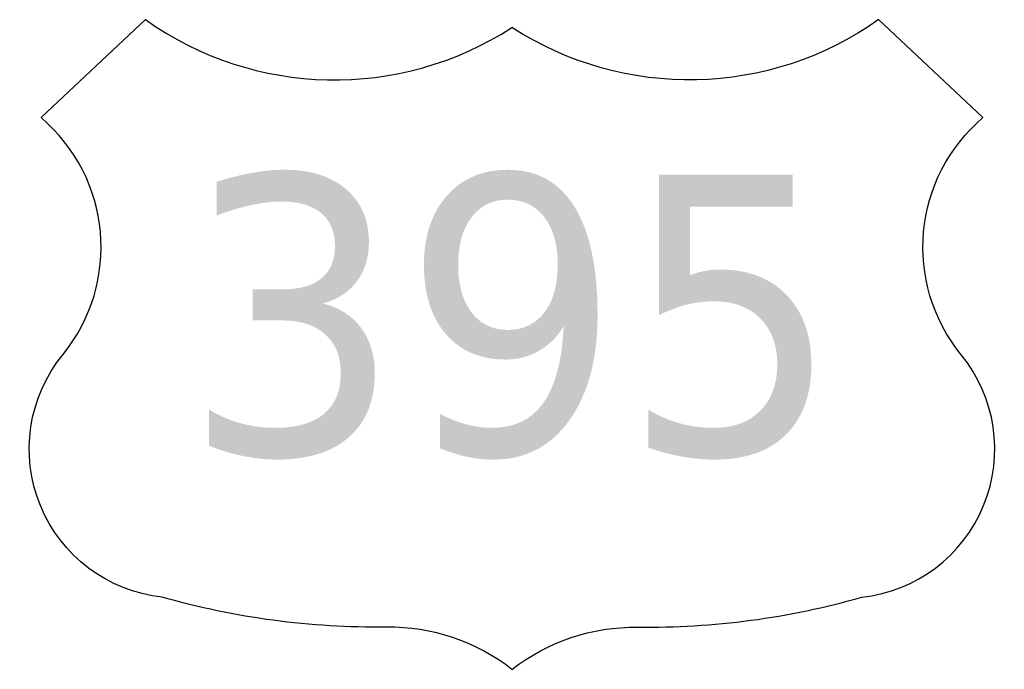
# Model space of a CAD drawing. Header units: inches. Extents: x -0.5 to 0.5, y -0.33 to 0.33.
import ezdxf

# ---------------------------------------------------------------- set-up
doc = ezdxf.new("R2010")
doc.units = ezdxf.units.IN
doc.header["$MEASUREMENT"] = 0

msp = doc.modelspace()

# ---------------------------------------------------------------- hatches: boundary and pattern name
h = msp.add_hatch(color=7)
edge = h.paths.add_edge_path()
edge.add_spline(control_points=[(-0.1921, 0.0416), (-0.1756, 0.0377), (-0.1627, 0.0295), (-0.1534, 0.0171), (-0.1441, 0.0046), (-0.1394, -0.0107), (-0.1394, -0.029), (-0.1394, -0.057), (-0.1481, -0.0787), (-0.1654, -0.094), (-0.1827, -0.1094), (-0.2074, -0.117), (-0.2393, -0.117), (-0.2501, -0.117), (-0.2612, -0.1159), (-0.2725, -0.1135), (-0.2839, -0.1112), (-0.2956, -0.1077), (-0.3078, -0.103)], knot_values=[0, 0, 0, 0, 1, 1, 1, 2, 2, 2, 3, 3, 3, 4, 4, 4, 5, 5, 5, 6, 6, 6, 6], degree=3, periodic=0)
edge.add_line((-0.3078, -0.103), (-0.3078, -0.0659))
edge.add_spline(control_points=[(-0.3078, -0.0659), (-0.2982, -0.0721), (-0.2876, -0.0768), (-0.2762, -0.0799), (-0.2648, -0.0831), (-0.2529, -0.0847), (-0.2405, -0.0847), (-0.2188, -0.0847), (-0.2022, -0.0799), (-0.1909, -0.0704), (-0.1795, -0.0609), (-0.1739, -0.0471), (-0.1739, -0.029), (-0.1739, -0.0122), (-0.1791, 0.0009), (-0.1897, 0.0103), (-0.2002, 0.0198), (-0.2149, 0.0245), (-0.2338, 0.0245)], knot_values=[0, 0, 0, 0, 1, 1, 1, 2, 2, 2, 3, 3, 3, 4, 4, 4, 5, 5, 5, 6, 6, 6, 6], degree=3, periodic=0)
edge.add_line((-0.2338, 0.0245), (-0.2635, 0.0245))
edge.add_line((-0.2635, 0.0245), (-0.2635, 0.0561))
edge.add_line((-0.2635, 0.0561), (-0.2325, 0.0561))
edge.add_spline(control_points=[(-0.2325, 0.0561), (-0.2155, 0.0561), (-0.2024, 0.0598), (-0.1934, 0.0674), (-0.1843, 0.0749), (-0.1798, 0.0858), (-0.1798, 0.1), (-0.1798, 0.1146), (-0.1844, 0.1258), (-0.1938, 0.1336), (-0.2031, 0.1414), (-0.2164, 0.1453), (-0.2338, 0.1453), (-0.2433, 0.1453), (-0.2535, 0.1442), (-0.2642, 0.1419), (-0.275, 0.1396), (-0.2869, 0.136), (-0.3, 0.1312)], knot_values=[0, 0, 0, 0, 1, 1, 1, 2, 2, 2, 3, 3, 3, 4, 4, 4, 5, 5, 5, 6, 6, 6, 6], degree=3, periodic=0)
edge.add_line((-0.3, 0.1312), (-0.3, 0.1655))
edge.add_spline(control_points=[(-0.3, 0.1655), (-0.2869, 0.1695), (-0.2747, 0.1726), (-0.2632, 0.1746), (-0.2517, 0.1766), (-0.2409, 0.1776), (-0.2308, 0.1776), (-0.2045, 0.1776), (-0.1837, 0.171), (-0.1684, 0.1578), (-0.153, 0.1445), (-0.1453, 0.1266), (-0.1453, 0.104), (-0.1453, 0.0883), (-0.1494, 0.075), (-0.1575, 0.0642), (-0.1656, 0.0533), (-0.1772, 0.0458), (-0.1921, 0.0416)], knot_values=[0, 0, 0, 0, 1, 1, 1, 2, 2, 2, 3, 3, 3, 4, 4, 4, 5, 5, 5, 6, 6, 6, 6], degree=3, periodic=0)
h = msp.add_hatch(color=7)
edge = h.paths.add_edge_path()
edge.add_line((-0.073, -0.1056), (-0.073, -0.0706))
edge.add_spline(control_points=[(-0.073, -0.0706), (-0.0643, -0.0752), (-0.0555, -0.0787), (-0.0466, -0.0811), (-0.0377, -0.0835), (-0.029, -0.0847), (-0.0204, -0.0847), (0.0025, -0.0847), (0.0199, -0.0762), (0.032, -0.0591), (0.044, -0.0421), (0.0509, -0.0162), (0.0525, 0.0186)], knot_values=[0, 0, 0, 0, 1, 1, 1, 2, 2, 2, 3, 3, 3, 4, 4, 4, 4], degree=3, periodic=0)
edge.add_spline(control_points=[(0.0525, 0.0186), (0.0459, 0.0077), (0.0375, -0.0007), (0.0274, -0.0065), (0.0172, -0.0123), (0.006, -0.0153), (-0.0063, -0.0153), (-0.0319, -0.0153), (-0.0522, -0.0067), (-0.0671, 0.0105), (-0.082, 0.0277), (-0.0894, 0.0512), (-0.0894, 0.081), (-0.0894, 0.1102), (-0.0816, 0.1336), (-0.0661, 0.1512), (-0.0506, 0.1688), (-0.0299, 0.1776), (-0.0042, 0.1776), (0.0254, 0.1776), (0.0479, 0.165), (0.0635, 0.1399), (0.0791, 0.1147), (0.0869, 0.0781), (0.0869, 0.0302), (0.0869, -0.0146), (0.0774, -0.0503), (0.0583, -0.077), (0.0392, -0.1037), (0.0135, -0.117), (-0.0188, -0.117), (-0.0276, -0.117), (-0.0364, -0.1161), (-0.0453, -0.1142), (-0.0542, -0.1123), (-0.0634, -0.1094), (-0.073, -0.1056)], knot_values=[0, 0, 0, 0, 1, 1, 1, 2, 2, 2, 3, 3, 3, 4, 4, 4, 5, 5, 5, 6, 6, 6, 7, 7, 7, 8, 8, 8, 9, 9, 9, 10, 10, 10, 11, 11, 11, 12, 12, 12, 12], degree=3, periodic=0)
edge = h.paths.add_edge_path(flags=0)
edge.add_spline(control_points=[(-0.0042, 0.0148), (0.0114, 0.0148), (0.0237, 0.0207), (0.0328, 0.0325), (0.0419, 0.0443), (0.0464, 0.0604), (0.0464, 0.081), (0.0464, 0.1014), (0.0419, 0.1176), (0.0328, 0.1294), (0.0237, 0.1413), (0.0114, 0.1472), (-0.0042, 0.1472), (-0.0197, 0.1472), (-0.0319, 0.1413), (-0.041, 0.1294), (-0.0501, 0.1176), (-0.0546, 0.1014), (-0.0546, 0.081), (-0.0546, 0.0604), (-0.0501, 0.0443), (-0.041, 0.0325), (-0.0319, 0.0207), (-0.0197, 0.0148), (-0.0042, 0.0148)], knot_values=[0, 0, 0, 0, 1, 1, 1, 2, 2, 2, 3, 3, 3, 4, 4, 4, 5, 5, 5, 6, 6, 6, 7, 7, 7, 8, 8, 8, 8], degree=3, periodic=0)
h = msp.add_hatch(color=7)
edge = h.paths.add_edge_path()
edge.add_line((0.1493, 0.1725), (0.2852, 0.1725))
edge.add_line((0.2852, 0.1725), (0.2852, 0.1402))
edge.add_line((0.2852, 0.1402), (0.1809, 0.1402))
edge.add_line((0.1809, 0.1402), (0.1809, 0.0705))
edge.add_spline(control_points=[(0.1809, 0.0705), (0.186, 0.0724), (0.191, 0.0739), (0.196, 0.0748), (0.201, 0.0758), (0.2061, 0.0762), (0.2112, 0.0762), (0.2397, 0.0762), (0.2623, 0.0676), (0.279, 0.0502), (0.2957, 0.0328), (0.304, 0.0093), (0.304, -0.0204), (0.304, -0.051), (0.2954, -0.0747), (0.2783, -0.0916), (0.2612, -0.1086), (0.237, -0.117), (0.2058, -0.117), (0.1951, -0.117), (0.1841, -0.116), (0.173, -0.114), (0.1619, -0.112), (0.1504, -0.1089), (0.1385, -0.1049)], knot_values=[0, 0, 0, 0, 1, 1, 1, 2, 2, 2, 3, 3, 3, 4, 4, 4, 5, 5, 5, 6, 6, 6, 7, 7, 7, 8, 8, 8, 8], degree=3, periodic=0)
edge.add_line((0.1385, -0.1049), (0.1385, -0.0662))
edge.add_spline(control_points=[(0.1385, -0.0662), (0.1488, -0.0725), (0.1594, -0.0771), (0.1704, -0.0801), (0.1813, -0.0832), (0.1929, -0.0847), (0.2051, -0.0847), (0.2249, -0.0847), (0.2405, -0.0789), (0.2521, -0.0674), (0.2636, -0.0558), (0.2694, -0.0402), (0.2694, -0.0204), (0.2694, -0.0006), (0.2636, 0.015), (0.2521, 0.0266), (0.2405, 0.0381), (0.2249, 0.0439), (0.2051, 0.0439), (0.1958, 0.0439), (0.1866, 0.0428), (0.1774, 0.0405), (0.1682, 0.0382), (0.1588, 0.0346), (0.1493, 0.0298)], knot_values=[0, 0, 0, 0, 1, 1, 1, 2, 2, 2, 3, 3, 3, 4, 4, 4, 5, 5, 5, 6, 6, 6, 7, 7, 7, 8, 8, 8, 8], degree=3, periodic=0)
edge.add_line((0.1493, 0.0298), (0.1493, 0.1725))

# ---------------------------------------------------------------- linework, layer by layer
at = {"color": 7}
for points in [[(-0.4783, 0.2306), (-0.3723, 0.3302)], [(0.4783, 0.2306), (0.3723, 0.3302)]]:
    msp.add_lwpolyline(points, dxfattribs=at)
for points in [[(-0.3723, 0.3302), (-0.2615, 0.2515), (-0.114, 0.2484), (0, 0.3222)], [(0.3723, 0.3302), (0.2615, 0.2515), (0.114, 0.2484), (0, 0.3222)]]:
    msp.add_open_spline(points, degree=3, dxfattribs=at)
for points, knots in [([(-0.3553, -0.2569), (-0.4105, -0.2508), (-0.458, -0.215), (-0.479, -0.1636), (-0.5, -0.1122), (-0.4913, -0.0534), (-0.4562, -0.0104), (-0.3968, 0.0626), (-0.4066, 0.1697), (-0.4783, 0.2306)], [0, 0, 0, 0, 1, 1, 1, 2, 2, 2, 3, 3, 3, 3]), ([(0.3553, -0.2569), (0.4105, -0.2508), (0.458, -0.215), (0.479, -0.1636), (0.5, -0.1122), (0.4913, -0.0534), (0.4562, -0.0104), (0.3968, 0.0626), (0.4066, 0.1697), (0.4783, 0.2306)], [0, 0, 0, 0, 1, 1, 1, 2, 2, 2, 3, 3, 3, 3]), ([(0, -0.3302), (-0.0364, -0.3019), (-0.0814, -0.2868), (-0.1275, -0.2873), (-0.2045, -0.2882), (-0.2813, -0.278), (-0.3553, -0.2569)], [0, 0, 0, 0, 1, 1, 1, 2, 2, 2, 2]), ([(0, -0.3302), (0.0364, -0.3019), (0.0814, -0.2868), (0.1275, -0.2873), (0.2045, -0.2882), (0.2813, -0.278), (0.3553, -0.2569)], [0, 0, 0, 0, 1, 1, 1, 2, 2, 2, 2])]:
    msp.add_open_spline(points, degree=3, knots=knots, dxfattribs=at)

doc.saveas('drawing.dxf')
